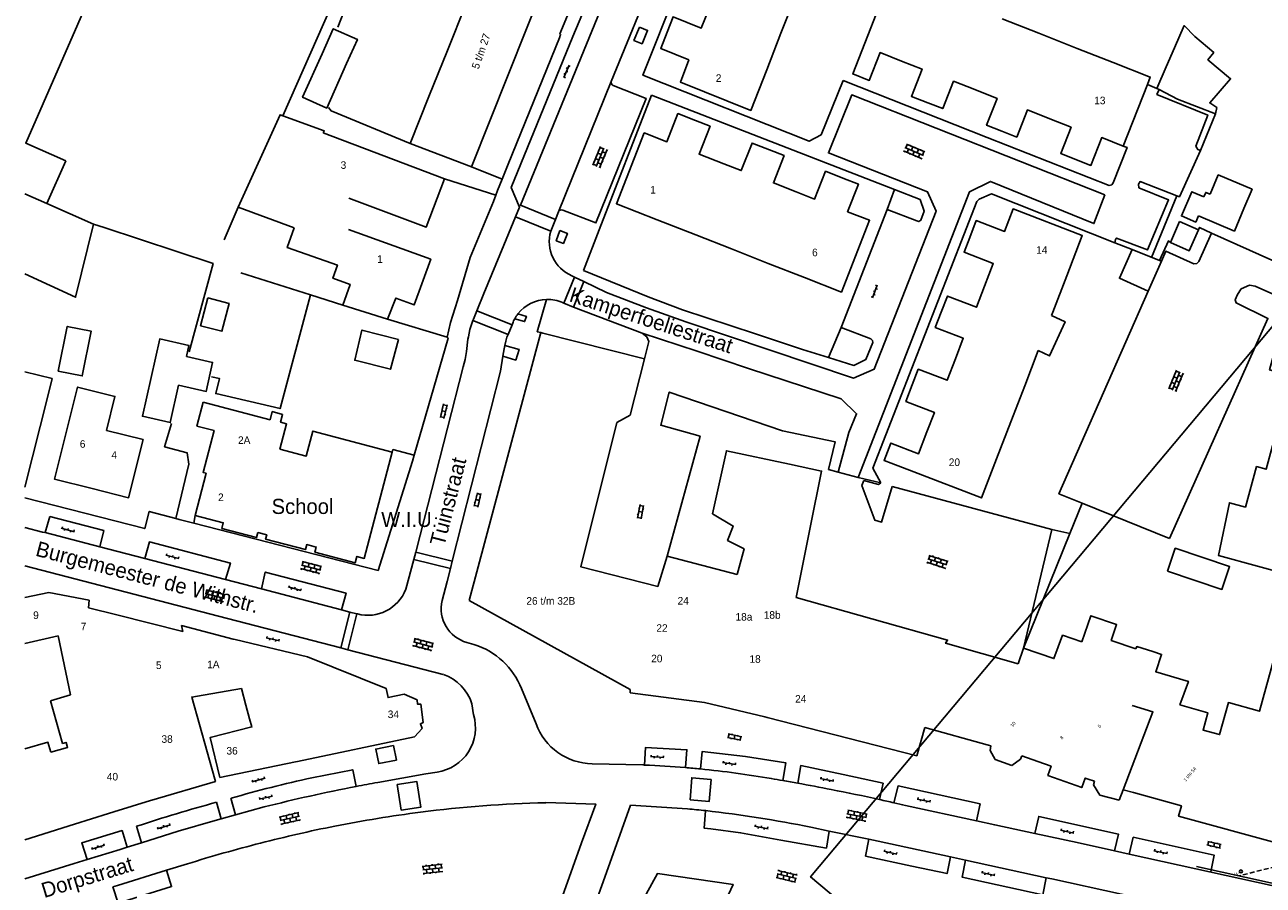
# Model space of a CAD drawing. Extents: x 141020 to 141442, y 457132 to 457664.
# Tile 9 of 18: x 141020 to 141184, y 457361 to 457475. Entities that reach past the tile are written whole.
import ezdxf

# ---------------------------------------------------------------- set-up
doc = ezdxf.new("R2010")
doc.units = 0
doc.linetypes.add('DASHED', pattern=[19.05, 12.7, -6.35])
doc.layers.get('0').update_dxf_attribs({"linetype": 'CONTINUOUS'})
doc.layers.get('DEFPOINTS').update_dxf_attribs({"linetype": 'CONTINUOUS'})
for name, color, linetype in [('_METING 140603-KANT ASFALT', 7, 'DASHED'), ('_METING 140603-LICHTMAST', 251, 'CONTINUOUS'), ('_METING 140603-VOORKANT BAND', 7, 'CONTINUOUS'), ('GEO_Bijgebouw', 3, 'CONTINUOUS'), ('GEO_Dakrand', 3, 'CONTINUOUS'), ('GEO_Dakrand bijgebouw', 3, 'CONTINUOUS'), ('GEO_Functie aanduiding', 7, 'CONTINUOUS'), ('GEO_Hoofdgebouw', 3, 'CONTINUOUS'), ('GEO_Huisnummer', 7, 'CONTINUOUS'), ('GEO_Kant verharding', 252, 'CONTINUOUS'), ('GEO_Overige lijn', 252, 'CONTINUOUS'), ('GEO_Overige tekst', 7, 'CONTINUOUS'), ('GEO_Straatnaam', 2, 'CONTINUOUS'), ('GEO_Symbool open verharding', 252, 'CONTINUOUS'), ('GEO_Terreinafscheiding', 7, 'FENCELINE2')]:
    doc.layers.add(name, color=color, linetype=linetype)
doc.styles.add('ARIAL', font='arial.ttf')
doc.styles.add('Style-LOW_RES_FILLED', font='LOW_RES_FILLED.shx')
doc.linetypes.add('FENCELINE2', pattern='A,6.35,-2.54,[132,ltypeshp.shx,S=2.54,R=0,X=-2.54,Y=0],-2.54,25.4', length=36.83)

# ---------------------------------------------------------------- blocks, each defined once
blk = doc.blocks.new('LICHTMAST_HANDHAVEN')
at = {"layer": '_METING 140603-LICHTMAST'}
blk.add_circle((0, 0), 0.2, dxfattribs=at)
at = {"layer": '_METING 140603-LICHTMAST', "style": 'ARIAL', "width": 0.9}
blk.add_attdef('LM', (-0.92, -0.52), '', height=0.36, rotation=360, dxfattribs=at)

msp = doc.modelspace()

# ---------------------------------------------------------------- linework, layer by layer
at = {"layer": '_METING 140603-KANT ASFALT', "ltscale": 0.05, "flags": 128}
msp.add_lwpolyline([(141205.83, 457372.36), (141204.9, 457370.03), (141203.49, 457368.26), (141202.02, 457366.93), (141199.53, 457365.03), (141196.54, 457363.91), (141193.63, 457363.8), (141191.11, 457364.1), (141187.87, 457363.84), (141184.92, 457363.16), (141181.02, 457362.16)], dxfattribs=at)
at = {"layer": '_METING 140603-VOORKANT BAND', "ltscale": 0.05}
msp.add_lwpolyline([(141175.34, 457363.09), (141185.17, 457360.94), (141193.02, 457359.24), (141199.8, 457357.79), (141199.87, 457358.08), (141193.08, 457359.53), (141185.23, 457361.24), (141175.41, 457363.39)], dxfattribs=at)
at = {"layer": 'DEFPOINTS', "color": 6}
msp.add_lwpolyline([(141233.95, 457270.11), (141365.56, 457426.96), (141256.01, 457518.88), (141124.4, 457362.03)], close=True, dxfattribs=at)
at = {"layer": 'GEO_Bijgebouw', "flags": 128}
for points in [[(141177.95, 457462.89), (141172.92, 457464.86)], [(141176.41, 457451.92), (141176.66, 457452.51), (141177.22, 457452.27)], [(141181.7, 457450.38), (141180.44, 457447.4), (141175.68, 457449.41)]]:
    msp.add_lwpolyline(points, dxfattribs=at)
at = {"layer": 'GEO_Dakrand', "flags": 128}
for points in [[(141048.69, 457450.55), (141054.25, 457462.79), (141054.62, 457462.65)], [(141054.62, 457462.65), (141060.08, 457460.64), (141059.95, 457460.37)], [(141056.1, 457447.85), (141048.69, 457450.55)], [(141062.54, 457437.61), (141063.51, 457440.36), (141061.22, 457441.17), (141061.83, 457442.9), (141055.18, 457445.23), (141056.1, 457447.85)], [(141156.27, 457436.25), (141158.05, 457435.43), (141155.99, 457430.91), (141154.49, 457431.6)], [(141023.55, 457425.57), (141024.09, 457427.91), (141020.48, 457428.8)], [(141160.27, 457393.1), (141161.44, 457396.55), (141164.86, 457395.38), (141164.15, 457393.29), (141167.42, 457392.19)], [(141173.21, 457384.76), (141174.35, 457387.88), (141170.04, 457389.16), (141170.82, 457391.44), (141169.66, 457391.82)], [(141045.6, 457374.97), (141042.57, 457385.8), (141043.34, 457385.93)], [(141043.34, 457385.93), (141049.12, 457386.94)], [(141050.22, 457382.93), (141050.51, 457381.87), (141044.98, 457380.45), (141046.29, 457375.17)]]:
    msp.add_lwpolyline(points, dxfattribs=at)
at = {"layer": 'GEO_Dakrand bijgebouw', "flags": 128}
for points in [[(141170.17, 457466.24), (141171.43, 457469.11), (141172.53, 457471.62), (141173.81, 457474.56), (141175.19, 457473.11)], [(141059.79, 457470.84), (141061.27, 457474.16), (141064.46, 457472.74), (141063.04, 457469.54)], [(141059.79, 457470.84), (141057.22, 457465.09), (141060.41, 457463.66), (141063.04, 457469.54)], [(141170.17, 457466.24), (141170.47, 457466.12)], [(141170.47, 457466.12), (141172.92, 457464.86)], [(141181.7, 457450.38), (141182.78, 457452.93), (141178.3, 457454.83), (141177.22, 457452.27)], [(141176.41, 457451.92), (141174.82, 457452.61), (141173.44, 457449.41), (141175.33, 457448.59), (141175.68, 457449.41)], [(141166.92, 457444.95), (141165.23, 457441.17), (141169.04, 457439.46)], [(141166.92, 457444.95), (141170.55, 457443.51)], [(141170.78, 457443.41), (141169.04, 457439.46)], [(141170.55, 457443.51), (141170.78, 457443.41)], [(141024.91, 457428.89), (141028.08, 457428.25), (141029.27, 457434.16), (141026.1, 457434.8), (141024.91, 457428.89)], [(141041.86, 457430.81), (141042.19, 457432.3), (141038.33, 457433.16), (141036.04, 457422.92), (141039.72, 457422.1), (141040.82, 457427.04)], [(141041.86, 457430.81), (141045.32, 457430.04), (141044.47, 457426.22), (141040.82, 457427.04)], [(141171.61, 457402.45), (141172.62, 457405.47), (141179.81, 457403.05), (141178.8, 457400.03), (141171.61, 457402.45)]]:
    msp.add_lwpolyline(points, dxfattribs=at)
at = {"layer": 'GEO_Hoofdgebouw', "flags": 128}
for points in [[(141034.73, 457485.42), (141034.27, 457484.34), (141032.08, 457485.3), (141020.62, 457459.01), (141025.9, 457456.71)], [(141136.43, 457469.88), (141133.59, 457470.99), (141132.15, 457467.31), (141129.97, 457468.17), (141135.07, 457481.19), (141140.03, 457479.25)], [(141089.25, 457480.22), (141086.83, 457474.13)], [(141122.4, 457478.47), (141120.48, 457473.56)], [(141076.36, 457471.27), (141078.79, 457477.35)], [(141105.42, 457473.7), (141106.21, 457475.73), (141109.94, 457474.24), (141111.06, 457477.05)], [(141149.71, 457475.46), (141154.57, 457473.55)], [(141086.83, 457474.13), (141084.4, 457468.05)], [(141118.6, 457468.72), (141116.51, 457463.36), (141107.18, 457467.11), (141108.28, 457470.04), (141104.58, 457471.54), (141105.42, 457473.7)], [(141120.48, 457473.56), (141118.6, 457468.72)], [(141154.57, 457473.55), (141159.66, 457471.56)], [(141175.19, 457473.11), (141177.72, 457471), (141176.94, 457470.05), (141179.94, 457467.54), (141177.17, 457464.35), (141178.1, 457463.72), (141177.95, 457462.89)], [(141073.92, 457465.19), (141076.36, 457471.27)], [(141159.66, 457471.56), (141164.41, 457469.7)], [(141139.89, 457464.36), (141137.74, 457465.21), (141139.15, 457468.81), (141136.43, 457469.88)], [(141164.41, 457469.7), (141169.32, 457467.77), (141168.93, 457466.77)], [(141084.4, 457468.05), (141081.97, 457461.97)], [(141146.12, 457466.1), (141143.3, 457467.2), (141141.88, 457463.59), (141139.89, 457464.36)], [(141168.93, 457466.77), (141165.75, 457458.65)], [(141071.45, 457458.99), (141073.92, 457465.19)], [(141149.67, 457460.61), (141147.66, 457461.4), (141149.05, 457464.95), (141146.12, 457466.1)], [(141104.11, 457448.9), (141098.73, 457451.01), (141102.41, 457460.39), (141105.4, 457459.22), (141106.86, 457462.93), (141109.19, 457462.02)], [(141156.03, 457462.24), (141153.06, 457463.41), (141151.66, 457459.83), (141149.67, 457460.61)], [(141081.97, 457461.97), (141079.55, 457455.89)], [(141109.19, 457462.02), (141111.11, 457461.26), (141109.66, 457457.59), (141112.92, 457456.31)], [(141159.36, 457456.9), (141157.47, 457457.64), (141158.84, 457461.14), (141156.03, 457462.24)], [(141076, 457454.32), (141059.95, 457460.37)], [(141165.75, 457458.65), (141162.9, 457459.77), (141161.46, 457456.08), (141159.36, 457456.9)], [(141079.55, 457455.89), (141071.45, 457458.99)], [(141112.92, 457456.31), (141115.23, 457455.4), (141116.65, 457459.04), (141118.97, 457458.13)], [(141118.97, 457458.13), (141120.89, 457457.38), (141119.48, 457453.77), (141122.48, 457452.59)], [(141025.9, 457456.71), (141023.42, 457451.04)], [(141122.48, 457452.59), (141124.93, 457451.63), (141126.37, 457455.32), (141128.68, 457454.41)], [(141063.32, 457451.75), (141073.57, 457447.93), (141076, 457454.32)], [(141128.68, 457454.41), (141130.72, 457453.61), (141129.29, 457449.97), (141132.19, 457448.83), (141128.47, 457439.34), (141123.58, 457441.26)], [(141023.42, 457451.04), (141020.48, 457452.32)], [(141158.28, 457441.48), (141160.33, 457446.81), (141151.18, 457450.33), (141150.04, 457447.36), (141146.31, 457448.79), (141145.45, 457446.55)], [(141109.2, 457446.9), (141104.11, 457448.9)], [(141171.97, 457445.9), (141173.18, 457448.65)], [(141173.18, 457448.65), (141175.68, 457447.55)], [(141063.29, 457447.61), (141074.16, 457443.68), (141071.98, 457437.64), (141069.56, 457438.54), (141068.44, 457435.75)], [(141113.94, 457445.04), (141109.2, 457446.9)], [(141147.41, 457440.14), (141148.56, 457443.13), (141144.7, 457444.61), (141145.45, 457446.55)], [(141175.68, 457447.55), (141174.46, 457444.8), (141171.97, 457445.9)], [(141118.79, 457443.14), (141113.94, 457445.04)], [(141123.58, 457441.26), (141118.79, 457443.14)], [(141141.67, 457436.68), (141142.49, 457438.81), (141146.33, 457437.33), (141147.41, 457440.14)], [(141158.28, 457441.48), (141156.44, 457436.69)], [(141044.68, 457438.56), (141047.5, 457437.82), (141046.55, 457434.16), (141043.73, 457434.9), (141044.68, 457438.56)], [(141068.44, 457435.75), (141062.54, 457437.61)], [(141143.54, 457430.51), (141144.59, 457433.24), (141140.89, 457434.66), (141141.67, 457436.68)], [(141156.44, 457436.69), (141156.27, 457436.25)], [(141187, 457436.05), (141197.13, 457433.28), (141195.4, 457426.95), (141198.15, 457426.19), (141194.52, 457412.93), (141191.42, 457413.78), (141190.92, 457411.96), (141202, 457408.92), (141192.34, 457373.67), (141188.7, 457374.66), (141186.44, 457366.41), (141173.06, 457370.08), (141173.44, 457371.45), (141167.11, 457373.18)], [(141173.21, 457384.76), (141176.94, 457383.74), (141176.31, 457381.44), (141178.48, 457380.84), (141179.64, 457385.08), (141183.78, 457383.94), (141188.65, 457401.71), (141178.33, 457404.54), (141179.78, 457411.49), (141181.9, 457410.91), (141183.37, 457416.28), (141184.63, 457415.93), (141188.01, 457428.27), (141185.09, 457429.06), (141187, 457436.05)], [(141079.24, 457398.58), (141088.71, 457433.98)], [(141088.71, 457433.98), (141089, 457433.9)], [(141089, 457433.9), (141102.45, 457430.51)], [(141102.45, 457430.51), (141100.53, 457423.08), (141098.77, 457422.08), (141094.03, 457403.02), (141104.2, 457400.42)], [(141137.84, 457427.06), (141138.64, 457429.15), (141142.45, 457427.69), (141143.54, 457430.51)], [(141154.49, 457431.6), (141152.71, 457426.97)], [(141139.79, 457420.86), (141140.78, 457423.44), (141137, 457424.89), (141137.84, 457427.06)], [(141152.71, 457426.97), (141150.87, 457422.18)], [(141023.55, 457425.57), (141020.48, 457413.57)], [(141029.38, 457413.37), (141024.43, 457414.6), (141027.47, 457426.79), (141032.41, 457425.55), (141031.29, 457421.05)], [(141043.02, 457409.82), (141044.45, 457415.4), (141044.06, 457415.5), (141045.52, 457421.03), (141043.25, 457421.63), (141044.08, 457424.81)], [(141044.08, 457424.81), (141052.93, 457422.47), (141053.21, 457423.54), (141054.57, 457423.18), (141054.3, 457422.15), (141055.1, 457421.94), (141054.22, 457418.58)], [(141150.87, 457422.18), (141149, 457417.32)], [(141031.29, 457421.05), (141036.12, 457419.84), (141034.2, 457412.16), (141029.38, 457413.37)], [(141054.22, 457418.58), (141057.7, 457417.66), (141058.57, 457420.96), (141069.08, 457418.18)], [(141135.07, 457416.72), (141134.11, 457417.09), (141134.99, 457419.39), (141138.68, 457417.97), (141139.79, 457420.86)], [(141069.08, 457418.18), (141065.37, 457404.14), (141064.4, 457404.4), (141064.17, 457403.54), (141058.84, 457404.95), (141059.02, 457405.64), (141057.77, 457405.97), (141057.6, 457405.3), (141052.32, 457406.69), (141052.47, 457407.27), (141051.3, 457407.57)], [(141114.67, 457402.01), (141115.61, 457405.39), (141113.43, 457406.52), (141114.16, 457408.4), (141111.41, 457410.03), (141113.27, 457418.36), (141121.6, 457416.59)], [(141149, 457417.32), (141147.01, 457412.14), (141138.03, 457415.59)], [(141121.6, 457416.59), (141125.86, 457415.68), (141124.36, 457408.22)], [(141138.03, 457415.59), (141135.07, 457416.72)], [(141051.3, 457407.57), (141051.12, 457406.88), (141046.54, 457408.09), (141046.73, 457408.84), (141043.02, 457409.82)], [(141124.36, 457408.22), (141122.51, 457398.96)], [(141114.67, 457402.01), (141105.43, 457404.44), (141104.2, 457400.42)], [(141020.48, 457398.96), (141023.67, 457399.62)], [(141023.67, 457399.62), (141028.99, 457398.6), (141028.89, 457397.62)], [(141122.51, 457398.96), (141142.51, 457393.33), (141142.25, 457392.93), (141151.84, 457390.22)], [(141028.89, 457397.62), (141032.64, 457396.67)], [(141100.55, 457386.81), (141079.24, 457398.58)], [(141032.64, 457396.67), (141041.37, 457394.46)], [(141041.37, 457394.46), (141041.21, 457395.25), (141048.04, 457393.47), (141048.31, 457393.4)], [(141024.91, 457393.91), (141020.48, 457392.9)], [(141026.52, 457386.12), (141024.91, 457393.91)], [(141048.31, 457393.4), (141057.89, 457391.14), (141068.26, 457386.94), (141068.52, 457385.73), (141070.66, 457386.19), (141072.35, 457385.43), (141072.41, 457384.88), (141072.87, 457384.86), (141073.17, 457382.45), (141072.8, 457382.29), (141073.03, 457381.66), (141072, 457380.54), (141056.53, 457377.31)], [(141160.27, 457393.1), (141157.71, 457393.97), (141156.57, 457390.9), (141152.55, 457392.26), (141151.84, 457390.22)], [(141167.42, 457392.19), (141167.53, 457392.48), (141169.66, 457391.82)], [(141026.52, 457386.12), (141023.87, 457385.31)], [(141049.12, 457386.94), (141049.72, 457384.74)], [(141100.55, 457386.38), (141100.55, 457386.81)], [(141110.37, 457385.08), (141100.55, 457386.38)], [(141023.92, 457378.51), (141026.14, 457379.15), (141025.95, 457379.81), (141025.49, 457379.68), (141023.87, 457385.31)], [(141049.72, 457384.74), (141050.22, 457382.93)], [(141118.33, 457383.18), (141110.37, 457385.08)], [(141166.93, 457384.7), (141169.66, 457383.86), (141165.73, 457373.56)], [(141118.66, 457383.1), (141118.33, 457383.18)], [(141138.43, 457378.04), (141118.66, 457383.1)], [(141139.52, 457381.79), (141138.43, 457378.04)], [(141147.76, 457379.51), (141139.52, 457381.79)], [(141020.48, 457378.95), (141023.54, 457379.84), (141023.92, 457378.51)], [(141148.25, 457379.37), (141147.76, 457379.51)], [(141148.13, 457378.74), (141148.25, 457379.37)], [(141148.82, 457377.54), (141148.13, 457378.74)], [(141152.33, 457378.03), (141152.16, 457377.6)], [(141152.33, 457378.03), (141154.45, 457377.29)], [(141046.29, 457375.17), (141056.26, 457377.25)], [(141056.53, 457377.31), (141056.26, 457377.25)], [(141151.03, 457376.76), (141148.82, 457377.54)], [(141152.16, 457377.6), (141151.03, 457376.76)], [(141154.45, 457377.29), (141156.2, 457376.67), (141155.77, 457375.46), (141160.26, 457373.85), (141160.71, 457375.1), (141161.09, 457374.96)], [(141045.6, 457374.97), (141045.7, 457374.65), (141037.28, 457372.2), (141037.12, 457372.15)], [(141045.59, 457375.02), (141045.6, 457374.97)], [(141161.09, 457374.96), (141161.92, 457374.67)], [(141161.79, 457374.2), (141161.92, 457374.67)], [(141162.66, 457372.82), (141161.79, 457374.2)], [(141165.19, 457372.16), (141162.66, 457372.82)], [(141165.73, 457373.56), (141165.19, 457372.16)], [(141167.11, 457373.18), (141165.73, 457373.56)], [(141037.12, 457372.15), (141032.28, 457370.63)], [(141027.04, 457368.99), (141031.56, 457370.4), (141032.28, 457370.63)], [(141027.04, 457368.99), (141020.48, 457366.93)], [(141099.19, 457353.4), (141104.13, 457362.47), (141114.15, 457361.05), (141106.9, 457345.47), (141105.48, 457346.09)]]:
    msp.add_lwpolyline(points, dxfattribs=at)
at = {"layer": 'GEO_Kant verharding', "flags": 128}
for points in [[(141098.02, 457467.16), (141104.08, 457481.92), (141108.69, 457493.1), (141111.53, 457500)], [(141128.71, 457467.3), (141125.78, 457460.13), (141124.19, 457459.27), (141102.22, 457468), (141106.76, 457479.43), (141114.65, 457500)], [(141083.6, 457454.26), (141084.41, 457456.24), (141091.19, 457472.95), (141091.34, 457473.41), (141091.24, 457473.46), (141096.44, 457486), (141099.81, 457494.24)], [(141085.37, 457449.28), (141085.91, 457450.57), (141084.79, 457453.18), (141092.96, 457473.11), (141094.98, 457477.99), (141095.72, 457479.85)], [(141054.62, 457462.65), (141061, 457477.1)], [(141061, 457477.1), (141062.67, 457476.39), (141061.89, 457474.35)], [(141101.77, 457474.38), (141102.85, 457473.94), (141102.12, 457472.17), (141101.04, 457472.61), (141101.77, 457474.38)], [(141098.29, 457466.66), (141102.65, 457464.94), (141096, 457448.48), (141091.65, 457450.17)], [(141165.75, 457458.65), (141166.25, 457458.46), (141164.43, 457453.8), (141164.22, 457453.51), (141163.86, 457453.43), (141147.76, 457459.77), (141128.71, 457467.3)], [(141168.93, 457466.77), (141170.17, 457466.24)], [(141170.47, 457466.12), (141170.17, 457466.24)], [(141170.47, 457466.12), (141170.2, 457465.46), (141176.91, 457462.74), (141175.36, 457458.62), (141175.59, 457458.19), (141175.97, 457458.04)], [(141096.43, 457447.55), (141103.35, 457465.36)], [(141103.35, 457465.36), (141135.49, 457452.88)], [(141060.63, 457463.74), (141060.99, 457463.28), (141071.45, 457458.99)], [(141175.97, 457458.04), (141177.95, 457462.89)], [(141172.81, 457452.08), (141173.18, 457451.95), (141175.97, 457458.04)], [(141083.6, 457454.26), (141079.55, 457455.89)], [(141076, 457454.32), (141082.76, 457452.13)], [(141082.76, 457452.13), (141082.99, 457452.78), (141083.6, 457454.26)], [(141164.62, 457445.86), (141164.71, 457446.28), (141164.84, 457446.47), (141168.97, 457444.91), (141171.73, 457451.53), (141167.82, 457453.14), (141167.75, 457453.62), (141167.96, 457453.95), (141172.81, 457452.08)], [(141071.97, 457417.77), (141076.49, 457433.26), (141076.32, 457433.4), (141076.79, 457435.32), (141077.7, 457438.25), (141079.4, 457443.93), (141082.47, 457451.32), (141082.76, 457452.13)], [(141164.62, 457445.86), (141148.32, 457452.32), (141146.71, 457451.64), (141146.37, 457451.31), (141132.62, 457416.05), (141133.68, 457414.13)], [(141135.49, 457452.88), (141138.87, 457451.57), (141139.42, 457450.04), (141138.97, 457448.84), (141138.69, 457448.65), (141138.44, 457448.74), (141134.54, 457450.25)], [(141169.48, 457443.93), (141172.81, 457452.08)], [(141023.42, 457451.04), (141029.57, 457448.31)], [(141091.05, 457449.94), (141090.65, 457448.93)], [(141134.54, 457450.25), (141128.42, 457434.66)], [(141029.57, 457448.31), (141027.2, 457438.66), (141020.48, 457441.75)], [(141030.99, 457447.88), (141029.57, 457448.31)], [(141080.26, 457436.86), (141081.19, 457439.14), (141083.83, 457445.56), (141085.37, 457449.28)], [(141090.65, 457448.93), (141090.04, 457447.39)], [(141091.22, 457447.47), (141092.24, 457447.09), (141091.71, 457445.77), (141090.77, 457446.13), (141091.22, 457447.47)], [(141094.38, 457442.18), (141096.43, 457447.55)], [(141177.43, 457447.13), (141175.75, 457443.38), (141175.46, 457443.13), (141175.07, 457443.09), (141171.37, 457444.74), (141170.78, 457443.41)], [(141177.43, 457447.13), (141175.83, 457447.89), (141175.68, 457447.55)], [(141211.38, 457431.91), (141177.43, 457447.13)], [(141166.92, 457444.95), (141164.62, 457445.86)], [(141171.97, 457445.9), (141171.71, 457446.1), (141170.55, 457443.51)], [(141126.77, 457430.69), (141123.34, 457431.76), (141117.11, 457433.83), (141107.44, 457437), (141102.93, 457438.71), (141094.38, 457442.18)], [(141092.82, 457441.49), (141093.17, 457441.33)], [(141093.17, 457441.33), (141094.42, 457440.72)], [(141094.42, 457440.72), (141097.39, 457439.29)], [(141203.52, 457427.12), (141207.53, 457426.29), (141207.89, 457426.4), (141207.99, 457426.63), (141207.96, 457428.43), (141207.48, 457428.99), (141206.86, 457429.51), (141206.19, 457429.81), (141196.96, 457433.99), (141183.19, 457440.14), (141182.42, 457440.25), (141181.34, 457439.77), (141180.85, 457439.01), (141180.56, 457438.33), (141180.69, 457437.91), (141184.87, 457435.85), (141171.87, 457406.75)], [(141058.25, 457438.97), (141054.25, 457423.93), (141045.74, 457425.93), (141046.23, 457427.93), (141045.19, 457428.13)], [(141088.71, 457433.98), (141088.26, 457434.09), (141089.48, 457438.38)], [(141169.04, 457439.46), (141157.24, 457412.69), (141160.3, 457411.45)], [(141079.74, 457435.57), (141079.81, 457435.77), (141080.26, 457436.86)], [(141091.77, 457437.88), (141091.61, 457437.95)], [(141093.04, 457437.34), (141091.77, 457437.88)], [(141102.13, 457433.89), (141093.04, 457437.34)], [(141079.09, 457433.1), (141079.14, 457433.43), (141079.33, 457434.38), (141079.74, 457435.57)], [(141084.92, 457435.01), (141084.39, 457433.73)], [(141085.01, 457435.23), (141084.92, 457435.01)], [(141085.27, 457435.8), (141086.58, 457435.45), (141086.82, 457436.13), (141085.7, 457436.47)], [(141069.92, 457433.08), (141065.07, 457434.31), (141064.11, 457430.33), (141068.86, 457429.13), (141069.92, 457433.08)], [(141084.39, 457433.73), (141084.24, 457433.36), (141084.09, 457432.85), (141083.98, 457432.3)], [(141102.45, 457430.51), (141103, 457432.8), (141102.72, 457433.44), (141102.13, 457433.89)], [(141128.42, 457434.66), (141132.36, 457433.17), (141132.57, 457432.95), (141132.62, 457432.66), (141131.72, 457430.43), (141130.12, 457429.64), (141126.77, 457430.69)], [(141078.46, 457429.44), (141078.7, 457430.44), (141078.88, 457431.5), (141079.09, 457433.1)], [(141083.98, 457432.3), (141083.88, 457431.82), (141083.72, 457430.88)], [(141083.72, 457430.88), (141085.41, 457430.35), (141085.84, 457431.77), (141083.98, 457432.3)], [(141083.72, 457430.88), (141083.37, 457428.9)], [(141072.23, 457405.12), (141078.46, 457429.44)], [(141077.02, 457403.75), (141083.37, 457428.9)], [(141105.43, 457404.44), (141109.79, 457420.29), (141104.59, 457421.73), (141105.7, 457426.12), (141120.7, 457421.02), (141127.66, 457419.53), (141126.77, 457415.88)], [(141039.89, 457421.99), (141038.96, 457418.9), (141041.94, 457418.1), (141042.16, 457416.59), (141040.46, 457409.4)], [(141067.22, 457402.52), (141071.74, 457417), (141071.97, 457417.77)], [(141071.97, 457417.77), (141069.17, 457418.52), (141069.08, 457418.18)], [(141135.19, 457413.66), (141133.78, 457408.94), (141132.89, 457409.19), (141131.18, 457413.76), (141131.43, 457414.44)], [(141133.68, 457414.13), (141133.39, 457413.91), (141131.43, 457414.44)], [(141040.46, 457409.4), (141036.95, 457410.35), (141036.34, 457408.08), (141020.48, 457412.15)], [(141156.29, 457407.95), (141135.19, 457413.66)], [(141160.3, 457411.45), (141171.87, 457406.75)], [(141042.83, 457408.79), (141040.91, 457409.28), (141040.46, 457409.4)], [(141042.83, 457408.79), (141043.02, 457409.82)], [(141067.22, 457402.52), (141042.83, 457408.79)], [(141023.16, 457407.54), (141022.84, 457407.62), (141020.48, 457408.23)], [(141030.42, 457405.65), (141023.16, 457407.54)], [(141152.55, 457392.26), (141156.29, 457407.95)], [(141036.36, 457404.11), (141030.42, 457405.65)], [(141047.03, 457401.33), (141036.36, 457404.11)], [(141071.93, 457404), (141070.87, 457400.05)], [(141072.19, 457404.95), (141071.93, 457404)], [(141072.23, 457405.12), (141072.19, 457404.95)], [(141020.48, 457403.17), (141046.1, 457396.51)], [(141076.35, 457401.1), (141076.78, 457402.79)], [(141076.78, 457402.79), (141077.02, 457403.75)], [(141051.77, 457400.1), (141047.03, 457401.33)], [(141075.66, 457398.57), (141076.35, 457401.1)], [(141062.36, 457397.35), (141051.77, 457400.1)], [(141063.48, 457397.05), (141062.36, 457397.35)], [(141046.1, 457396.51), (141062.27, 457392.32)], [(141064.38, 457396.82), (141063.48, 457397.05)], [(141064.47, 457396.8), (141064.38, 457396.82)], [(141079.88, 457392.76), (141078.94, 457393.02)], [(141062.27, 457392.32), (141063.2, 457392.07)], [(141063.2, 457392.07), (141063.22, 457392.07)], [(141063.22, 457392.07), (141075.83, 457388.78)], [(141088.09, 457382.28), (141086.15, 457386.92)], [(141079.61, 457384.9), (141079.82, 457383.48)], [(141069.24, 457379.4), (141066.9, 457378.93), (141067.28, 457377.01), (141069.62, 457377.48), (141069.24, 457379.4)], [(141102.22, 457376.83), (141095.53, 457376.99)], [(141073.52, 457375.64), (141067.15, 457374.53)], [(141075.01, 457375.9), (141073.52, 457375.64)], [(141052.16, 457371.29), (141048.36, 457370.25)], [(141089.37, 457371.85), (141095.98, 457371.66), (141094.12, 457366.53), (141085.64, 457342.79), (141077.52, 457320.12), (141075.77, 457316.57), (141072.13, 457309.25), (141048.69, 457262.54)], [(141048.69, 457262.54), (141052.93, 457260.48), (141056.22, 457267.11), (141073.36, 457301.78), (141078.18, 457311.51), (141081.7, 457318.66), (141090.35, 457342.9), (141098.29, 457365.07), (141100.6, 457371.51), (141108.11, 457371.03)], [(141146.32, 457369.44), (141136.95, 457371.49)], [(141046.45, 457369.73), (141045.64, 457369.51), (141040.78, 457368.07), (141035.91, 457366.54)], [(141048.36, 457370.25), (141046.45, 457369.73)], [(141124.43, 457368.59), (141126.84, 457368.1)], [(141126.84, 457368.1), (141132.09, 457367.03)], [(141154.04, 457367.77), (141148.76, 457368.91), (141146.32, 457369.44)], [(141035.91, 457366.54), (141034.01, 457365.95)], [(141132.09, 457367.03), (141133.33, 457366.78), (141142.88, 457364.69)], [(141154.04, 457367.77), (141159.63, 457366.57), (141164.6, 457365.48)], [(141034.01, 457365.95), (141033.11, 457365.67), (141028.71, 457364.33)], [(141142.88, 457364.69), (141144.9, 457364.24)], [(141164.6, 457365.48), (141166.54, 457365.05)], [(141166.54, 457365.05), (141175.34, 457363.09)], [(141028.71, 457364.33), (141027, 457363.8), (141020.48, 457361.78)], [(141039.21, 457362.91), (141042, 457363.77)], [(141144.9, 457364.24), (141155.56, 457361.91)], [(141032.14, 457360.74), (141032.73, 457360.92), (141039.21, 457362.91)], [(141155.56, 457361.91), (141156.28, 457361.76), (141174.72, 457357.72)]]:
    msp.add_lwpolyline(points, dxfattribs=at)
at = {"layer": 'GEO_Kant verharding'}
for centre, radius, start, end in [((141098.43, 457467.06), 0.422, 166.4175, 249.7275), ((141091.46, 457449.78), 0.436, 62.9198, 158.2755), ((141094.76, 457446.02), 4.92, 163.7696, 246.7907), ((141089.59, 457433.48), 4.9, 91.1856, 142.4643), ((141089.58, 457433.47), 4.91, 65.6757, 91.1546), ((141089.41, 457433.56), 4.71, 151.6192, 159.2034), ((141089.66, 457433.44), 4.98, 142.5856, 151.7181), ((141076.97, 457383.34), 9.86, 21.2849, 72.8201), ((141096.93, 457246.17), 130.77, 85.214, 87.5871), ((141097.63, 457253.61), 123.3, 84.3293, 85.2504), ((141097.04, 457246.76), 130.17, 80.1942, 84.3664), ((141103.44, 457170.24), 207.48, 100.0739, 100.87), ((141069.84, 457081.57), 297.58, 80.1565, 80.4515), ((141064.67, 457052.89), 326.73, 79.7688, 80.1234), ((141073.84, 457105), 273.82, 78.7802, 79.7204), ((141103.82, 457168.55), 209.21, 100.8867, 104.2977), ((141059.92, 457034.26), 345.92, 77.7195, 78.7971), ((141067.79, 457069.77), 309.54, 77.3799, 77.7452), ((140957.35, 456580.14), 811.47, 77.21347, 77.324)]:
    msp.add_arc(centre, radius, start, end, dxfattribs=at)
at = {"layer": 'GEO_Kant verharding', "extrusion": (0, 0, -1)}
for centre, radius, start, end in [((-141065.84, 457402.02), 5.4, 201.3764, 284.7228), ((-141080.21, 457397.51), 4.67, 285.8236, 13.2056), ((-141073.91, 457383.13), 5.97, 108.8219, 162.8227), ((-141074.17, 457381.75), 5.91, 162.9562, 261.859), ((-141095.61, 457384.99), 7.99, 270.577, 340.1684), ((-141102.83, 457388.91), 12.09, 271.8872, 272.9068), ((-141092.7, 457218.23), 153.65, 82.5582, 88.756), ((-141098.76, 457174.41), 197.89, 79.1442, 82.4637), ((-141094.6, 457225.33), 146.33, 95.2992, 96.2489), ((-141094.29, 457222.83), 148.85, 96.2618, 101.6818), ((-141100.39, 457176.06), 196.58, 75.6489, 78.5852), ((-141099.84, 457178.43), 194.15, 72.6663, 75.6324)]:
    msp.add_arc(centre, radius, start, end, dxfattribs=at)
at = {"layer": 'GEO_Overige lijn', "flags": 128}
for points in [[(141090.65, 457448.93), (141086.02, 457450.83), (141098.37, 457480.98)], [(141091.05, 457449.94), (141098.02, 457467.16)], [(141163.32, 457452.19), (141129.84, 457465.4), (141126.75, 457457.73), (141139.86, 457452.61), (141141, 457450.04), (141132.79, 457429.15), (141130.09, 457427.98), (141107.88, 457435.4), (141102.71, 457437.28), (141097.39, 457439.29)], [(141130.67, 457414.85), (141145.39, 457452.6), (141148.19, 457453.97), (141161.86, 457448.4), (141163.32, 457452.19)], [(141090.04, 457447.39), (141085.37, 457449.28)], [(141091.77, 457437.88), (141093.17, 457441.33)], [(141093.04, 457437.34), (141094.42, 457440.72)], [(141080.26, 457436.86), (141084.92, 457435.01)], [(141084.39, 457433.73), (141079.74, 457435.57)], [(141102.13, 457433.89), (141109.41, 457431.52), (141116.2, 457429.22), (141128.45, 457425.23), (141130.47, 457423.25), (141129.46, 457420.77), (141128.06, 457415.54)], [(141128.06, 457415.54), (141126.77, 457415.88)], [(141130.67, 457414.85), (141128.06, 457415.54)], [(141133.68, 457414.13), (141130.67, 457414.85)], [(141023.16, 457407.54), (141023.79, 457409.67)], [(141023.79, 457409.67), (141030.95, 457407.81)], [(141030.42, 457405.65), (141030.95, 457407.81)], [(141036.36, 457404.11), (141036.97, 457406.32), (141047.68, 457403.51), (141047.03, 457401.33)], [(141076.78, 457402.79), (141071.93, 457404)], [(141077.02, 457403.75), (141072.19, 457404.95)], [(141051.77, 457400.1), (141052.28, 457402.32), (141062.97, 457399.53), (141062.36, 457397.35)], [(141063.48, 457397.05), (141062.27, 457392.32)], [(141063.22, 457392.07), (141064.38, 457396.82)], [(141107.84, 457376.48), (141108.05, 457378.84), (141102.56, 457379.14), (141102.44, 457376.82)], [(141109.82, 457376.3), (141110.04, 457378.61), (141115.77, 457377.93), (141121.14, 457377.11), (141120.72, 457374.77)], [(141058.44, 457375.13), (141063.86, 457376.19), (141064.31, 457374)], [(141122.71, 457374.42), (141123.09, 457376.75), (141128.69, 457375.58), (141133.98, 457374.42), (141133.49, 457372.26)], [(141069.72, 457374.25), (141072.32, 457374.66), (141072.86, 457371.27), (141070.26, 457370.86), (141069.72, 457374.25)], [(141108.47, 457372.24), (141110.98, 457371.99), (141111.24, 457374.91), (141108.69, 457375.14), (141108.47, 457372.24)], [(141135.42, 457371.83), (141135.97, 457374.06), (141146.82, 457371.69), (141146.32, 457369.44)], [(141045.83, 457371.9), (141046.45, 457369.73)], [(141048.36, 457370.25), (141047.75, 457372.45)], [(141126.84, 457368.1), (141126.48, 457365.84), (141120.48, 457366.9), (141115.13, 457367.88), (141111.21, 457368.39), (141110.31, 457368.49), (141110.52, 457370.79)], [(141154.04, 457367.77), (141154.57, 457370.03), (141165.1, 457367.69), (141164.6, 457365.48)], [(141028.71, 457364.33), (141028.01, 457366.52), (141033.36, 457368.15), (141034.01, 457365.95)], [(141035.91, 457366.54), (141035.27, 457368.72)], [(141142.88, 457364.69), (141142.44, 457362.48), (141137.79, 457363.46), (141131.66, 457364.78), (141132.09, 457367.03)], [(141177.31, 457362.69), (141177.77, 457364.9), (141167.07, 457367.28), (141166.54, 457365.05)], [(141155.56, 457361.91), (141155.11, 457359.67), (141144.43, 457362.01), (141144.9, 457364.24)], [(141032.14, 457360.74), (141032.82, 457358.57), (141039.9, 457360.75), (141039.21, 457362.91)]]:
    msp.add_lwpolyline(points, dxfattribs=at)
at = {"layer": 'GEO_Overige lijn', "extrusion": (0, 0, -1)}
for centre, radius, start, end in [((-141097.34, 457197.59), 181.75, 74.1671, 77.6419), ((-141095, 457189.49), 188.92, 71.5698, 74.9153)]:
    msp.add_arc(centre, radius, start, end, dxfattribs=at)
at = {"layer": 'GEO_Symbool open verharding'}
for p, q in [((141092.46, 457469.35), (141091.77, 457467.69)), ((141091.97, 457468.15), (141091.78, 457468.23)), ((141091.82, 457467.75), (141092, 457467.68)), ((141092.27, 457468.89), (141092.09, 457468.97)), ((141092.12, 457468.52), (141092.3, 457468.44)), ((141092.42, 457469.26), (141092.61, 457469.18)), ((141095.6, 457456.13), (141096.62, 457458.57)), ((141096.05, 457455.95), (141097.06, 457458.38)), ((141096.42, 457458.09), (141096.31, 457458.13)), ((141096.49, 457455.76), (141097.51, 457458.2)), ((141096.57, 457458.46), (141097.02, 457458.27)), ((141097.46, 457458.09), (141097.57, 457458.04)), ((141136.7, 457458), (141139.13, 457456.97)), ((141136.81, 457457.95), (141136.76, 457457.84)), ((141136.88, 457458.44), (141139.32, 457457.41)), ((141137.18, 457458.83), (141136.99, 457458.39)), ((141137.07, 457458.88), (141139.5, 457457.86)), ((141137.18, 457457.79), (141137.36, 457458.24)), ((141137.59, 457458.79), (141137.55, 457458.68)), ((141137.92, 457458.52), (141137.73, 457458.08)), ((141138.1, 457457.93), (141137.91, 457457.48)), ((141138.28, 457458.37), (141138.33, 457458.48)), ((141138.65, 457458.21), (141138.47, 457457.77)), ((141139.02, 457458.06), (141139.07, 457458.17)), ((141095.69, 457456.66), (141095.8, 457456.61)), ((141095.96, 457456.98), (141096.4, 457456.8)), ((141096.11, 457457.35), (141096, 457457.4)), ((141096.69, 457456.24), (141096.25, 457456.43)), ((141096.27, 457457.72), (141096.71, 457457.53)), ((141096.55, 457457.17), (141097, 457456.98)), ((141096.84, 457456.61), (141096.95, 457456.57)), ((141097.31, 457457.72), (141096.86, 457457.9)), ((141097.26, 457457.3), (141097.15, 457457.35)), ((141137.54, 457457.64), (141137.5, 457457.53)), ((141138.23, 457457.22), (141138.28, 457457.33)), ((141138.65, 457457.17), (141138.84, 457457.62)), ((141139.02, 457457.02), (141138.97, 457456.91)), ((141139.39, 457457.9), (141139.2, 457457.46)), ((141095.65, 457456.24), (141096.09, 457456.06)), ((141096.54, 457455.87), (141096.65, 457455.83)), ((141132.57, 457438.57), (141133.22, 457440.25)), ((141133.18, 457440.18), (141133, 457440.25)), ((141132.61, 457438.66), (141132.42, 457438.73)), ((141132.9, 457439.41), (141132.71, 457439.48)), ((141132.75, 457439.03), (141132.94, 457438.96)), ((141133.04, 457439.78), (141133.23, 457439.71)), ((141171.76, 457426.57), (141172.79, 457429)), ((141172.21, 457426.38), (141173.24, 457428.81)), ((141172.59, 457428.52), (141172.48, 457428.57)), ((141172.65, 457426.2), (141173.68, 457428.63)), ((141172.75, 457428.89), (141173.19, 457428.7)), ((141173.63, 457428.52), (141173.74, 457428.47)), ((141171.86, 457427.1), (141171.97, 457427.05)), ((141172.12, 457427.42), (141172.57, 457427.23)), ((141172.28, 457427.79), (141172.17, 457427.83)), ((141172.85, 457426.67), (141172.41, 457426.86)), ((141172.44, 457428.15), (141172.88, 457427.97)), ((141172.72, 457427.6), (141173.16, 457427.41)), ((141173.01, 457427.04), (141173.12, 457427)), ((141173.48, 457428.15), (141173.03, 457428.34)), ((141173.43, 457427.73), (141173.32, 457427.78)), ((141171.81, 457426.68), (141172.25, 457426.49)), ((141172.7, 457426.31), (141172.81, 457426.26)), ((141075.85, 457424.55), (141075.45, 457422.75)), ((141075.62, 457424.07), (141075.73, 457424.04)), ((141076.11, 457423.55), (141075.65, 457423.65)), ((141076.29, 457424.33), (141075.82, 457424.43)), ((141076.32, 457424.44), (141075.91, 457422.65)), ((141076.2, 457423.94), (141076.32, 457423.91)), ((141075.56, 457423.26), (141075.44, 457423.29)), ((141075.47, 457422.87), (141075.94, 457422.77)), ((141076.03, 457423.16), (141076.14, 457423.13)), ((141079.93, 457411.02), (141080.34, 457412.81)), ((141080.22, 457412.31), (141080.11, 457412.33)), ((141080.78, 457412.59), (141080.31, 457412.7)), ((141080.4, 457410.91), (141080.81, 457412.71)), ((141080.69, 457412.2), (141080.81, 457412.18)), ((141080.05, 457411.53), (141079.93, 457411.55)), ((141079.96, 457411.14), (141080.43, 457411.03)), ((141080.14, 457411.92), (141080.6, 457411.81)), ((141080.63, 457411.4), (141080.52, 457411.42)), ((141101.85, 457411.24), (141101.5, 457409.44)), ((141101.63, 457410.75), (141101.75, 457410.73)), ((141102.3, 457411.03), (141101.83, 457411.12)), ((141102.32, 457411.15), (141101.97, 457409.35)), ((141102.22, 457410.64), (141102.34, 457410.62)), ((141101.6, 457409.95), (141101.48, 457409.97)), ((141101.52, 457409.55), (141102, 457409.46)), ((141102.15, 457410.25), (141101.68, 457410.34)), ((141102.07, 457409.86), (141102.19, 457409.83)), ((141025.31, 457408.13), (141027.05, 457407.67)), ((141025.41, 457408.1), (141025.46, 457408.29)), ((141025.79, 457408), (141025.74, 457407.81)), ((141026.18, 457407.9), (141026.23, 457408.09)), ((141026.57, 457407.8), (141026.52, 457407.61)), ((141026.98, 457407.71), (141027.03, 457407.9)), ((141039.13, 457404.57), (141040.87, 457404.12)), ((141039.22, 457404.55), (141039.27, 457404.74)), ((141039.61, 457404.45), (141039.56, 457404.25)), ((141040, 457404.34), (141040.05, 457404.54)), ((141040.38, 457404.24), (141040.33, 457404.05)), ((141040.8, 457404.15), (141040.85, 457404.35)), ((141139.91, 457404.09), (141142.42, 457403.28)), ((141140.17, 457404.51), (141140.02, 457404.05)), ((141140.05, 457404.54), (141142.57, 457403.74)), ((141140.26, 457403.47), (141140.4, 457403.93)), ((141140.59, 457404.5), (141140.55, 457404.38)), ((141140.93, 457404.26), (141140.78, 457403.8)), ((141141.31, 457404.14), (141141.35, 457404.25)), ((141141.69, 457404.02), (141141.54, 457403.56)), ((141142.07, 457403.9), (141142.11, 457404.01)), ((141056.94, 457402.79), (141059.49, 457402.12)), ((141057.06, 457402.76), (141057.03, 457402.64)), ((141057.06, 457403.25), (141059.62, 457402.59)), ((141057.18, 457403.72), (141059.74, 457403.05)), ((141057.3, 457403.69), (141057.18, 457403.22)), ((141057.44, 457402.66), (141057.56, 457403.12)), ((141057.72, 457403.7), (141057.69, 457403.59)), ((141057.83, 457402.56), (141057.8, 457402.44)), ((141058.07, 457403.49), (141057.95, 457403.02)), ((141058.34, 457402.92), (141058.22, 457402.46)), ((141058.46, 457403.39), (141058.49, 457403.5)), ((141058.57, 457402.24), (141058.6, 457402.36)), ((141058.85, 457403.28), (141058.73, 457402.82)), ((141058.99, 457402.25), (141059.11, 457402.72)), ((141059.23, 457403.18), (141059.26, 457403.3)), ((141059.62, 457403.08), (141059.5, 457402.62)), ((141139.76, 457403.63), (141142.27, 457402.82)), ((141139.87, 457403.59), (141139.84, 457403.48)), ((141140.64, 457403.35), (141140.6, 457403.23)), ((141141.16, 457403.68), (141141.02, 457403.23)), ((141141.36, 457402.99), (141141.4, 457403.1)), ((141141.78, 457402.98), (141141.93, 457403.44)), ((141142.16, 457402.86), (141142.12, 457402.74)), ((141142.45, 457403.77), (141142.31, 457403.32)), ((141059.38, 457402.15), (141059.35, 457402.04)), ((141044.2, 457399.04), (141046.76, 457398.38)), ((141044.32, 457399.01), (141044.29, 457398.89)), ((141044.33, 457399.5), (141046.88, 457398.84)), ((141044.56, 457399.94), (141044.44, 457399.47)), ((141044.45, 457399.97), (141047, 457399.3)), ((141044.71, 457398.91), (141044.83, 457399.37)), ((141044.98, 457399.95), (141044.95, 457399.84)), ((141045.34, 457399.74), (141045.22, 457399.27)), ((141045.6, 457399.17), (141045.48, 457398.71)), ((141045.72, 457399.64), (141045.75, 457399.75)), ((141046.11, 457399.54), (141045.99, 457399.07)), ((141046.26, 457398.51), (141046.38, 457398.97)), ((141046.5, 457399.44), (141046.53, 457399.55)), ((141046.88, 457399.33), (141046.76, 457398.87)), ((141055.29, 457400.36), (141057.04, 457399.9)), ((141055.39, 457400.33), (141055.44, 457400.53)), ((141055.78, 457400.23), (141055.73, 457400.04)), ((141056.17, 457400.13), (141056.22, 457400.32)), ((141056.55, 457400.03), (141056.5, 457399.84)), ((141056.97, 457399.94), (141057.02, 457400.13)), ((141045.09, 457398.81), (141045.06, 457398.69)), ((141045.84, 457398.49), (141045.87, 457398.61)), ((141046.64, 457398.41), (141046.61, 457398.29)), ((141052.4, 457393.65), (141054.15, 457393.24)), ((141052.49, 457393.63), (141052.54, 457393.83)), ((141052.88, 457393.54), (141052.84, 457393.34)), ((141053.27, 457393.45), (141053.32, 457393.64)), ((141053.66, 457393.35), (141053.62, 457393.16)), ((141054.08, 457393.27), (141054.12, 457393.47)), ((141071.75, 457392.62), (141074.3, 457391.96)), ((141071.87, 457392.59), (141071.84, 457392.48)), ((141071.87, 457393.09), (141074.43, 457392.42)), ((141071.99, 457393.55), (141074.55, 457392.89)), ((141072.11, 457393.52), (141071.99, 457393.06)), ((141072.25, 457392.49), (141072.37, 457392.96)), ((141072.53, 457393.54), (141072.5, 457393.42)), ((141072.88, 457393.32), (141072.76, 457392.86)), ((141073.15, 457392.75), (141073.03, 457392.29)), ((141073.27, 457393.22), (141073.3, 457393.33)), ((141073.66, 457393.12), (141073.54, 457392.65)), ((141073.8, 457392.09), (141073.92, 457392.55)), ((141074.04, 457393.02), (141074.07, 457393.13)), ((141074.43, 457392.92), (141074.31, 457392.45)), ((141072.64, 457392.39), (141072.61, 457392.27)), ((141073.38, 457392.07), (141073.41, 457392.19)), ((141074.19, 457391.99), (141074.16, 457391.87)), ((141115.3, 457380.56), (141113.5, 457380.95)), ((141114.01, 457380.84), (141114.03, 457380.96)), ((141115.19, 457380.09), (141113.4, 457380.48)), ((141113.61, 457380.93), (141113.51, 457380.46)), ((141113.9, 457380.37), (141113.88, 457380.26)), ((141114.29, 457380.29), (141114.4, 457380.76)), ((141114.69, 457380.2), (141114.66, 457380.09)), ((141114.81, 457380.79), (141114.79, 457380.67)), ((141115.08, 457380.12), (141115.18, 457380.59)), ((141103.21, 457377.95), (141105.01, 457377.84)), ((141103.31, 457377.94), (141103.33, 457378.14)), ((141103.71, 457377.92), (141103.7, 457377.72)), ((141104.11, 457377.89), (141104.13, 457378.09)), ((141104.51, 457377.87), (141104.5, 457377.67)), ((141104.94, 457377.86), (141104.95, 457378.06)), ((141112.75, 457377.14), (141114.53, 457376.88)), ((141112.84, 457377.13), (141112.87, 457377.32)), ((141113.24, 457377.07), (141113.21, 457376.87)), ((141113.64, 457377.01), (141113.67, 457377.21)), ((141114.03, 457376.95), (141114, 457376.76)), ((141114.45, 457376.91), (141114.48, 457377.11)), ((141050.52, 457374.62), (141052.26, 457375.08)), ((141050.62, 457374.65), (141050.57, 457374.84)), ((141051, 457374.75), (141051.05, 457374.55)), ((141051.39, 457374.85), (141051.34, 457375.04)), ((141051.78, 457374.95), (141051.83, 457374.76)), ((141052.18, 457375.07), (141052.13, 457375.27)), ((141125.66, 457375.03), (141127.43, 457374.68)), ((141125.76, 457375.01), (141125.8, 457375.21)), ((141126.15, 457374.93), (141126.12, 457374.74)), ((141126.55, 457374.85), (141126.59, 457375.05)), ((141126.94, 457374.78), (141126.9, 457374.58)), ((141127.36, 457374.71), (141127.4, 457374.9)), ((141053.16, 457372.69), (141053.11, 457372.88)), ((141051.48, 457372.29), (141053.24, 457372.69)), ((141051.58, 457372.31), (141051.53, 457372.51)), ((141051.97, 457372.4), (141052.01, 457372.21)), ((141052.36, 457372.49), (141052.31, 457372.69)), ((141052.75, 457372.58), (141052.79, 457372.39)), ((141138.48, 457372.33), (141140.24, 457371.95)), ((141138.58, 457372.31), (141138.62, 457372.51)), ((141138.97, 457372.23), (141138.93, 457372.03)), ((141139.36, 457372.14), (141139.4, 457372.34)), ((141139.75, 457372.05), (141139.71, 457371.86)), ((141140.17, 457371.98), (141140.21, 457372.17)), ((141054.14, 457369.94), (141056.71, 457370.53)), ((141054.25, 457369.47), (141056.82, 457370.06)), ((141054.26, 457369.97), (141054.36, 457369.5)), ((141054.35, 457369), (141056.93, 457369.59)), ((141054.62, 457370.17), (141054.65, 457370.05)), ((141054.86, 457369.12), (141054.75, 457369.59)), ((141055.04, 457370.14), (141055.14, 457369.68)), ((141055.43, 457370.23), (141055.4, 457370.35)), ((141055.53, 457369.77), (141055.64, 457369.3)), ((141055.82, 457370.32), (141055.92, 457369.85)), ((141056.21, 457370.41), (141056.18, 457370.53)), ((141056.42, 457369.48), (141056.31, 457369.94)), ((141056.6, 457370.5), (141056.7, 457370.03)), ((141056.81, 457369.57), (141056.84, 457369.45)), ((141129.11, 457369.92), (141131.7, 457369.4)), ((141129.21, 457370.39), (141131.8, 457369.87)), ((141129.23, 457369.89), (141129.21, 457369.78)), ((141129.3, 457370.86), (141131.89, 457370.34)), ((141129.42, 457370.84), (141129.32, 457370.37)), ((141129.62, 457369.82), (141129.72, 457370.29)), ((141129.83, 457370.87), (141129.81, 457370.76)), ((141130.01, 457369.74), (141129.99, 457369.62)), ((141130.2, 457370.68), (141130.11, 457370.21)), ((141130.5, 457370.13), (141130.41, 457369.66)), ((141130.6, 457370.6), (141130.62, 457370.72)), ((141130.77, 457369.46), (141130.8, 457369.58)), ((141130.99, 457370.52), (141130.89, 457370.05)), ((141131.19, 457369.5), (141131.29, 457369.97)), ((141131.38, 457370.44), (141131.4, 457370.56)), ((141131.77, 457370.36), (141131.68, 457369.89)), ((141038.01, 457368.4), (141039.73, 457368.93)), ((141038.11, 457368.43), (141038.05, 457368.63)), ((141038.49, 457368.55), (141038.55, 457368.36)), ((141038.87, 457368.67), (141038.81, 457368.86)), ((141039.25, 457368.78), (141039.31, 457368.59)), ((141039.66, 457368.92), (141039.6, 457369.11)), ((141054.47, 457369.03), (141054.5, 457368.91)), ((141055.25, 457369.21), (141055.28, 457369.09)), ((141056.06, 457369.27), (141056.03, 457369.39)), ((141117, 457368.73), (141118.77, 457368.41)), ((141117.1, 457368.71), (141117.13, 457368.91)), ((141117.49, 457368.64), (141117.45, 457368.44)), ((141117.88, 457368.57), (141117.92, 457368.77)), ((141118.28, 457368.5), (141118.24, 457368.3)), ((141118.7, 457368.44), (141118.73, 457368.64)), ((141131.58, 457369.42), (141131.56, 457369.3)), ((141157.45, 457368.21), (141159.21, 457367.83)), ((141157.54, 457368.19), (141157.59, 457368.39)), ((141157.94, 457368.11), (141157.89, 457367.91)), ((141158.33, 457368.02), (141158.37, 457368.22)), ((141158.72, 457367.94), (141158.68, 457367.74)), ((141159.13, 457367.86), (141159.18, 457368.06)), ((141029.32, 457365.71), (141031.04, 457366.24)), ((141030.97, 457366.23), (141030.91, 457366.42)), ((141178.6, 457365.85), (141176.8, 457366.26)), ((141178.7, 457366.32), (141176.91, 457366.72)), ((141177.02, 457366.7), (141176.92, 457366.23)), ((141177.41, 457366.61), (141177.44, 457366.73)), ((141177.7, 457366.06), (141177.8, 457366.52)), ((141178.22, 457366.55), (141178.19, 457366.44)), ((141178.48, 457365.88), (141178.58, 457366.35)), ((141029.42, 457365.74), (141029.36, 457365.94)), ((141029.8, 457365.86), (141029.86, 457365.67)), ((141030.18, 457365.98), (141030.12, 457366.17)), ((141030.57, 457366.09), (141030.62, 457365.9)), ((141134.06, 457365.44), (141135.82, 457365.06)), ((141134.16, 457365.42), (141134.2, 457365.61)), ((141134.55, 457365.33), (141134.5, 457365.14)), ((141134.94, 457365.25), (141134.98, 457365.44)), ((141135.33, 457365.16), (141135.29, 457364.97)), ((141135.74, 457365.09), (141135.79, 457365.28)), ((141169.8, 457365.5), (141171.56, 457365.12)), ((141169.9, 457365.48), (141169.94, 457365.68)), ((141170.29, 457365.4), (141170.24, 457365.2)), ((141170.68, 457365.31), (141170.72, 457365.51)), ((141171.07, 457365.22), (141171.03, 457365.03)), ((141171.49, 457365.15), (141171.53, 457365.34)), ((141177.31, 457366.14), (141177.28, 457366.03)), ((141178.09, 457365.97), (141178.06, 457365.85)), ((141073.04, 457363.43), (141075.67, 457363.73)), ((141073.1, 457362.95), (141075.72, 457363.25)), ((141073.16, 457363.44), (141073.22, 457362.96)), ((141073.55, 457363.61), (141073.56, 457363.49)), ((141073.67, 457362.53), (141073.61, 457363.01)), ((141073.96, 457363.53), (141074.01, 457363.06)), ((141074.35, 457363.58), (141074.34, 457363.7)), ((141074.41, 457363.1), (141074.46, 457362.62)), ((141074.75, 457363.62), (141074.81, 457363.15)), ((141075.15, 457363.67), (141075.14, 457363.79)), ((141075.26, 457362.71), (141075.2, 457363.19)), ((141075.55, 457363.71), (141075.6, 457363.24)), ((141120.19, 457362.87), (141120.22, 457362.98)), ((141073.15, 457362.47), (141075.77, 457362.77)), ((141073.27, 457362.49), (141073.28, 457362.37)), ((141074.07, 457362.58), (141074.08, 457362.46)), ((141074.87, 457362.55), (141074.86, 457362.67)), ((141075.66, 457362.76), (141075.67, 457362.64)), ((141122.42, 457361.34), (141119.85, 457361.96)), ((141122.53, 457361.81), (141119.96, 457362.43)), ((141119.97, 457361.93), (141120.08, 457362.4)), ((141122.64, 457362.28), (141120.08, 457362.89)), ((141120.36, 457361.84), (141120.33, 457361.72)), ((141120.58, 457362.77), (141120.47, 457362.31)), ((141120.75, 457361.75), (141120.86, 457362.21)), ((141121, 457362.79), (141120.97, 457362.68)), ((141121.13, 457361.65), (141121.11, 457361.54)), ((141121.25, 457362.12), (141121.36, 457362.59)), ((141121.52, 457361.56), (141121.64, 457362.03)), ((141121.75, 457362.49), (141121.78, 457362.61)), ((141121.88, 457361.35), (141121.91, 457361.47)), ((141122.14, 457362.4), (141122.02, 457361.93)), ((141122.3, 457361.37), (141122.41, 457361.84)), ((141122.53, 457362.3), (141122.55, 457362.42)), ((141147, 457362.62), (141148.76, 457362.23)), ((141147.1, 457362.59), (141147.15, 457362.79)), ((141147.49, 457362.51), (141147.45, 457362.31)), ((141147.88, 457362.42), (141147.93, 457362.62)), ((141148.27, 457362.34), (141148.23, 457362.14)), ((141148.69, 457362.26), (141148.73, 457362.46))]:
    msp.add_line(p, q, dxfattribs=at)
at = {"layer": 'GEO_Terreinafscheiding', "ltscale": 0.05, "flags": 128}
for points in [[(141135.49, 457452.88), (141134.54, 457450.25)], [(141048.69, 457450.55), (141046.86, 457446.26)], [(141042.24, 457431.43), (141045.39, 457443.13), (141030.99, 457447.88)], [(141049.04, 457441.89), (141058.25, 457438.97)], [(141058.25, 457438.97), (141062.54, 457437.61)], [(141068.44, 457435.75), (141076.32, 457433.4)], [(141126.77, 457430.69), (141128.42, 457434.66)], [(141158.7, 457407.41), (141160.3, 457411.45)], [(141152.55, 457392.26), (141158.7, 457407.41)], [(141156.29, 457407.95), (141158.7, 457407.41)]]:
    msp.add_lwpolyline(points, dxfattribs=at)

# ---------------------------------------------------------------- block references
msp.add_blockref('LICHTMAST_HANDHAVEN', (141181.3, 457362.76)).add_auto_attribs({'LM': 'LM'})

# ---------------------------------------------------------------- texts
at = {"layer": 'GEO_Functie aanduiding', "style": 'Style-LOW_RES_FILLED'}
msp.add_text('School', height=2, dxfattribs=at).set_placement((141053.12, 457410.01))
at = {"layer": 'GEO_Huisnummer', "style": 'Style-LOW_RES_FILLED'}
for s, height, rotation, p in [('5 t/m 27', 1, 70.7857, (141080.49, 457468.74)), ('10', 0.45, 50, (141151.11, 457381.8)), ('6', 0.45, 50, (141162.64, 457381.69)), ('8', 0.45, 50, (141157.65, 457380.16)), ('1 t/m 54', 0.45, 50, (141174, 457374.61))]:
    msp.add_text(s, height=height, rotation=rotation, dxfattribs=at).set_placement(p)
for s, p in [('2', (141111.86, 457467.13)), ('13', (141161.9, 457464.17)), ('3', (141062.25, 457455.63)), ('1', (141103.19, 457452.36)), ('6', (141124.59, 457444.08)), ('14', (141154.23, 457444.41)), ('1', (141067.07, 457443.2)), ('2A', (141048.68, 457419.27)), ('6', (141027.76, 457418.76)), ('4', (141031.93, 457417.3)), ('20', (141142.67, 457416.35)), ('2', (141046.04, 457411.72)), ('26 t/m 32B', (141086.81, 457398.02)), ('24', (141106.81, 457398.04)), ('9', (141021.59, 457396.13)), ('18a', (141114.47, 457395.91)), ('18b', (141118.2, 457396.16)), ('7', (141027.88, 457394.64)), ('22', (141104, 457394.43)), ('20', (141103.32, 457390.4)), ('18', (141116.31, 457390.34)), ('5', (141037.83, 457389.51)), ('1A', (141044.6, 457389.62)), ('24', (141122.35, 457385.07)), ('34', (141068.48, 457383.03)), ('38', (141038.56, 457379.76)), ('36', (141047.15, 457378.21)), ('40', (141031.33, 457374.78))]:
    msp.add_text(s, height=1, dxfattribs=at).set_placement(p)
at = {"layer": 'GEO_Overige tekst', "style": 'Style-LOW_RES_FILLED'}
msp.add_text('W.I.U.', height=2, dxfattribs=at).set_placement((141067.61, 457408.29))
at = {"layer": 'GEO_Straatnaam', "style": 'Style-LOW_RES_FILLED'}
for s, rotation, p in [('Kamperfoeliestraat', 341.9999, (141092.35, 457438.15)), ('Tuinstraat', 75.6442, (141075.95, 457405.65)), ('Burgemeester de Withstr.', 345.408, (141021.79, 457404.51)), ('Dorpstraat', 16.9847, (141023.05, 457359.23))]:
    msp.add_text(s, height=2, rotation=rotation, dxfattribs=at).set_placement(p)

doc.saveas('drawing.dxf')
